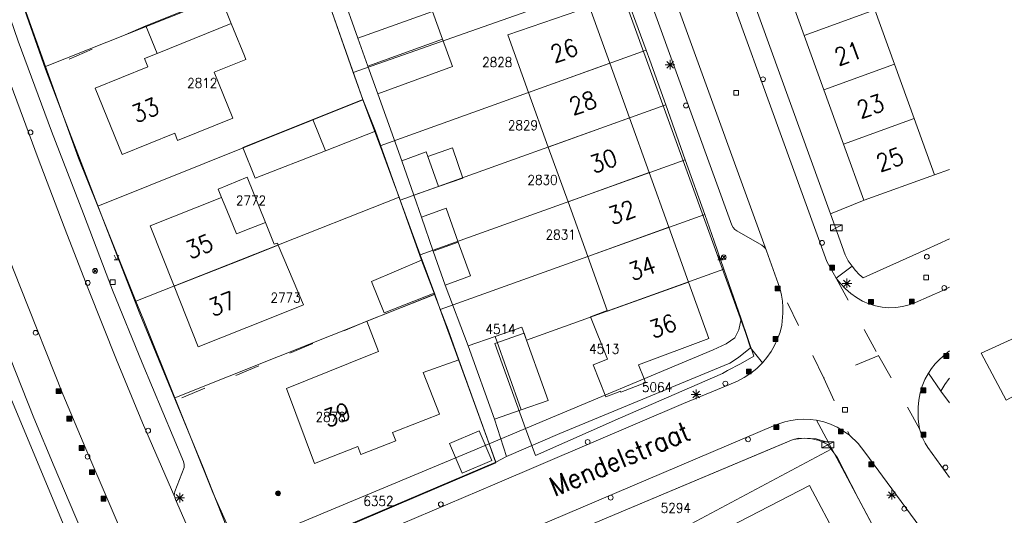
# Model space of a CAD drawing. Header units: metres. Extents: x 3 to 114181, y 112716 to 476231.
# Tile 37 of 90: x 112904 to 113006, y 475154 to 475206. Entities that reach past the tile are written whole.
import ezdxf
from ezdxf.enums import TextEntityAlignment as Align

# ---------------------------------------------------------------- set-up
doc = ezdxf.new("R2010")
doc.units = ezdxf.units.M
doc.header["$MEASUREMENT"] = 0
doc.linetypes.add('DGN Style 3', pattern=[12.11689, 8.654921, -3.461969])
doc.linetypes.add('DGN Style 5', pattern=[6.058445, 2.596476, -3.461969])
for name, color, linetype, lineweight in [('Functie scheiding OTD BGT', 7, 'DGN Style 5', 0), ('Functie scheiding WGD BGT', 7, 'DGN Style 5', 0), ('Kadasterperceelnummers', 14, 'Continuous', 0), ('Kadasterpercelen', 14, 'Continuous', 13), ('Kant algemeen verharding BGT', 7, 'Continuous', 0), ('Luifel H1 BGT', 1, 'DGN Style 3', 13), ('Onbegroeid terreindeel BGT', 7, 'Continuous', 0), ('Pand BGT', 7, 'Continuous', 13), ('Symbool Boom BGT', 3, 'Continuous', 0), ('Symbool Brandkraan BGT', 1, 'Continuous', 0), ('Symbool Inspectieput BGT', 5, 'Continuous', 0), ('Symbool Kast BGT', 7, 'Continuous', 0), ('Symbool Kolk BGT', 5, 'Continuous', 0), ('Symbool Lichtmast BGT', 7, 'Continuous', 0), ('Symbool Paal - Steen BGT', 7, 'Continuous', 0), ('Symbool Verklikker Transportleiding BGT', 5, 'Continuous', 0), ('Symbool Waterleidingput BGT', 5, 'Continuous', 0), ('Tekst Nummeraanduidingsreeks BGT', 7, 'Continuous', 0), ('Tekst ORL Straatnaam BGT', 3, 'Continuous', 0), ('Tussenmuur BGT', 7, 'Continuous', 13)]:
    doc.layers.add(name, color=color, linetype=linetype, lineweight=lineweight)
doc.styles.add('Style-STANDARD', font='STANDARD.shx')

# ---------------------------------------------------------------- blocks, each defined once
blk = doc.blocks.new('CELQ31')
at = {"layer": 'Symbool Verklikker Transportleiding BGT'}
for p, q in [((0, 0), (-0.025, 0.05)), ((-0.025, 0), (0.025, 0)), ((0, 0), (0.025, 0.05))]:
    blk.add_line(p, q, dxfattribs=at)
blk = doc.blocks.new('CELQ70')
at = {"layer": 'Symbool Kast BGT'}
for p, q in [((-0.062, 0.031), (0.062, 0.031)), ((-0.062, -0.031), (-0.062, 0.031)), ((-0.062, -0.031), (0.062, 0.031)), ((0.062, -0.031), (0.062, 0.031)), ((-0.062, -0.031), (0.062, -0.031))]:
    blk.add_line(p, q, dxfattribs=at)
blk = doc.blocks.new('CELQ21')
at = {"layer": 'Symbool Lichtmast BGT'}
for p, q in [((-0.05, 0), (0.05, 0)), ((0.035, -0.034), (-0.035, 0.034)), ((0.035, 0.034), (-0.035, -0.034)), ((0, 0.053), (0, -0.047))]:
    blk.add_line(p, q, dxfattribs=at)
blk = doc.blocks.new('CELQ42')
at = {"layer": 'Symbool Brandkraan BGT'}
for p, q in [((-0.021, 0.021), (0.021, -0.021)), ((-0.021, -0.021), (0.021, 0.021))]:
    blk.add_line(p, q, dxfattribs=at)
blk.add_circle((0, 0), 0.025, dxfattribs=at)
blk = doc.blocks.new('CELQ72')
at = {"layer": 'Symbool Inspectieput BGT', "flags": 128}
blk.add_lwpolyline([(0.025, 0.025), (-0.025, 0.025), (-0.025, -0.025), (0.025, -0.025)], close=True, dxfattribs=at)
blk = doc.blocks.new('CELQ24_1')
at = {"layer": 'Symbool Kolk BGT'}
blk.add_circle((0, 0), 0.025, dxfattribs=at)
blk = doc.blocks.new('CELQ24_2')
at = {"layer": 'Symbool Waterleidingput BGT'}
blk.add_circle((0, 0), 0.025, dxfattribs=at)
blk = doc.blocks.new('CELA07')
at = {"layer": 'Symbool Boom BGT'}
for radius in [0.025, 0.018, 0.011, 0.00407]:
    blk.add_circle((0, 0), radius, dxfattribs=at)
blk = doc.blocks.new('CELQ20')
at = {"layer": 'Symbool Paal - Steen BGT', "flags": 128}
for points in [[(-0.025, -0.025), (-0.025, 0.025), (0.025, 0.025), (0.025, -0.025)], [(-0.018, -0.018), (-0.018, 0.018), (0.018, 0.018), (0.018, -0.018)], [(-0.011, -0.011), (-0.011, 0.011), (0.011, 0.011), (0.011, -0.011)], [(-0.004, -0.004), (-0.004, 0.004), (0.004, 0.004), (0.004, -0.004)]]:
    blk.add_lwpolyline(points, close=True, dxfattribs=at)

msp = doc.modelspace()

# ---------------------------------------------------------------- linework, layer by layer
at = {"layer": 'Functie scheiding OTD BGT', "flags": 128}
for points in [[(112916.69, 475205.13), (112906.29, 475200.64)], [(112939.61, 475174.52), (112919.74, 475166.31)]]:
    msp.add_lwpolyline(points, dxfattribs=at)
at = {"layer": 'Functie scheiding WGD BGT', "flags": 128}
for points in [[(112988.25, 475178.99), (112989.9, 475180.22)], [(112988.25, 475178.99), (112992.66, 475170.96)], [(112986.97, 475168.64), (112982.24, 475178.45)], [(112979.37, 475171.77), (112980.6, 475170.2)], [(112992.66, 475170.96), (112986.97, 475168.64)], [(112996.91, 475163.36), (112992.66, 475170.96)], [(112986.97, 475168.64), (112989.63, 475162.7)], [(112997.82, 475169.13), (112999.12, 475167.28)], [(112986.22, 475164.26), (112987.45, 475161.96)]]:
    msp.add_lwpolyline(points, dxfattribs=at)
at = {"layer": 'Kadasterpercelen', "linetype": 'Continuous', "flags": 128}
for points in [[(112873.83, 475246.34), (112847.13, 475231.13), (112790.6, 475198.96), (112839.68, 475105.85), (112865.61, 475119.54), (112884.12, 475129.19), (112912.24, 475143.57), (112901.26, 475169.86), (112895.12, 475184.93), (112891.38, 475194.98), (112886.34, 475209.74), (112884.11, 475216.34)], [(112901.12, 475215.34), (112929.45, 475225.15), (112931.45, 475219.49), (112933.5, 475213.66), (112934.08, 475211.99), (112906.28, 475200.93), (112904.09, 475207)], [(112962.97, 475217.73), (112935.47, 475208.04), (112938.19, 475200.32), (112965.81, 475210.05)], [(112906.28, 475200.93), (112934.08, 475211.99), (112934.64, 475210.41), (112935.47, 475208.04), (112938.19, 475200.32), (112939.18, 475197.51), (112939.18, 475197.48), (112911.69, 475186.45), (112909.69, 475191.43)], [(112965.81, 475210.05), (112938.19, 475200.32), (112939.18, 475197.51), (112939.18, 475197.48), (112940.97, 475192.7), (112968.55, 475202.62)], [(112968.55, 475202.62), (112968.93, 475201.6), (112970.58, 475196.95), (112943.06, 475187.06), (112942.95, 475187.38), (112942.47, 475188.68), (112940.97, 475192.7)], [(112911.69, 475186.45), (112915.66, 475176.59), (112942.95, 475187.38), (112942.47, 475188.68), (112940.97, 475192.7), (112939.18, 475197.48)], [(112970.58, 475196.95), (112943.06, 475187.06), (112945.13, 475181.4), (112972.6, 475191.27)], [(112972.6, 475191.27), (112974.62, 475185.59), (112947.21, 475175.74), (112946.63, 475177.32), (112945.13, 475181.4)], [(112915.66, 475176.59), (112942.95, 475187.38), (112943.06, 475187.06), (112945.13, 475181.4), (112946.63, 475177.32), (112919.69, 475166.57), (112916.46, 475174.59)], [(112956.06, 475163.41), (112952.88, 475172.21), (112955.91, 475173.28), (112956.16, 475172.56), (112976.62, 475179.91), (112975.62, 475182.81), (112974.62, 475185.59), (112947.21, 475175.74), (112950.08, 475167.89), (112952.26, 475161.82)], [(113034.82, 475181.96), (113005.88, 475166.35), (113003.29, 475171.22), (113015.28, 475176.66), (113033.35, 475184.72)], [(112976.62, 475179.91), (112978.39, 475174.78), (112978.16, 475173.64), (112977.75, 475172.82), (112976.86, 475172.18), (112975.51, 475171.55), (112956.06, 475163.41), (112952.88, 475172.21), (112955.91, 475173.28), (112956.16, 475172.56)], [(112919.69, 475166.57), (112923.62, 475156.77), (112925.04, 475153.61), (112925.61, 475152.7), (112926.34, 475152.09), (112927.48, 475151.91), (112928.54, 475151.9), (112952.26, 475161.82), (112950.08, 475167.89), (112947.21, 475175.74), (112946.63, 475177.32)], [(112956.06, 475163.41), (112975.51, 475171.55), (112976.86, 475172.18), (112977.75, 475172.82), (112978.16, 475173.64), (112978.39, 475174.78), (112979.72, 475170.9), (112978.34, 475170.12), (112976.99, 475169.41), (112976.48, 475169.12), (112965.91, 475164.52), (112957.07, 475160.6)], [(112952.97, 475159.84), (112952.26, 475161.82), (112928.54, 475151.9), (112927.48, 475151.91), (112926.34, 475152.09), (112925.61, 475152.7), (112925.04, 475153.61), (112925.78, 475151.43), (112926.26, 475150.31), (112926.89, 475150.16), (112927.49, 475150.04), (112928.15, 475149.95), (112928.82, 475149.94), (112929.47, 475150.01), (112930.12, 475150.19), (112931.25, 475150.63), (112932.42, 475151.08), (112942.66, 475155.45)], [(112960.52, 475152.42), (112962.69, 475153.39), (112981.05, 475161.11), (112983.78, 475162.25), (112984.95, 475162.39), (112985.6, 475162.38), (112986.49, 475162.17), (112987.37, 475161.74), (112987.73, 475161.25), (112962.86, 475147.98), (112961.16, 475151.21)], [(112987.73, 475161.25), (112988.38, 475160.38), (112990.55, 475156.2), (112991.9, 475153.61), (112966.8, 475140.35), (112965.29, 475143.27), (112962.86, 475147.98)]]:
    msp.add_lwpolyline(points, close=True, dxfattribs=at)
at = {"layer": 'Kant algemeen verharding BGT', "flags": 128}
for points in [[(112988.25, 475178.99), (112987.27, 475180.72), (112972.04, 475222.75), (112959.87, 475256.23), (112953.69, 475273.26), (112952.34, 475277.01), (112948.59, 475287.33), (112947.26, 475291.12), (112947.13, 475291.83), (112947.06, 475292.55), (112947.06, 475293.27), (112947.13, 475293.99), (112947.27, 475294.69), (112947.48, 475295.39), (112947.75, 475296.05), (112948.06, 475296.66), (112948.43, 475297.24), (112948.85, 475297.77), (112949.32, 475298.27), (112949.83, 475298.73)], [(112934.87, 475290.16), (112935.39, 475290.23), (112935.92, 475290.27), (112936.45, 475290.27), (112937.2, 475290.21), (112937.95, 475290.07), (112938.68, 475289.87), (112939.38, 475289.6), (112940.06, 475289.25), (112940.71, 475288.83), (112941.31, 475288.36), (112941.86, 475287.83), (112942.35, 475287.24), (112942.79, 475286.62), (112943.16, 475285.95), (112943.47, 475285.25), (112944.88, 475281.39), (112946.2, 475277.66), (112981.04, 475181.82), (112982.24, 475178.45)], [(112937.1, 475288.42), (112938.39, 475284.78), (112940.31, 475279.62), (112941.65, 475275.7), (112960.99, 475222.59), (112978.85, 475173.36), (112979.37, 475171.77)], [(112946.2, 475277.66), (112946.24, 475277.42), (112946.21, 475277.18), (112946.11, 475276.95), (112944.93, 475274.57), (112944.87, 475274.37), (112944.87, 475274.16), (112944.93, 475273.95), (112963.65, 475222.48), (112977.43, 475184.49), (112977.57, 475184.25), (112977.75, 475184.04), (112977.96, 475183.88), (112980.53, 475182.41), (112980.75, 475182.25), (112980.92, 475182.05), (112981.04, 475181.82)], [(112873.43, 475263.32), (112879.04, 475246.83), (112888.95, 475218.09), (112891.99, 475209.21), (112894.43, 475202.55), (112897.01, 475195.51), (112899.63, 475188.49), (112902.06, 475182.14), (112903.67, 475178.02), (112908.09, 475166.96), (112910.45, 475161.3), (112912.88, 475155.67), (112915.09, 475150.53)], [(112989.9, 475180.22), (112989.51, 475180.8), (112989.19, 475181.42), (112987.65, 475185.66), (112975.22, 475219.99), (112974.33, 475222.4), (112961.02, 475259.05)], [(112921.33, 475152.43), (112919.77, 475156.06), (112919.67, 475156.3), (112916.33, 475164.01), (112913.63, 475170.52), (112910.72, 475177.82), (112908.48, 475183.59), (112905.5, 475191.41), (112901.42, 475202.4), (112897.92, 475212.27), (112885.95, 475246.94), (112885.94, 475246.99), (112884.59, 475250.93), (112883.24, 475254.95), (112883.2, 475255.07), (112882.56, 475256.95)], [(112926.04, 475150.68), (112922.63, 475159.36), (112919.74, 475166.31), (112916.06, 475175.28), (112912.48, 475184.52), (112908.76, 475194.12), (112906.29, 475200.64), (112902.37, 475211.77), (112896.13, 475229.9), (112895.66, 475230.21), (112891.84, 475241.37), (112892.04, 475241.47), (112889.34, 475249.26), (112887.2, 475248.6), (112886.36, 475251.31), (112886.11, 475252.1), (112885.93, 475252.92), (112885.8, 475253.74), (112885.73, 475254.57), (112885.72, 475255.4)], [(112919.67, 475156.3), (112919.63, 475156.49), (112919.64, 475156.68), (112919.68, 475156.86), (112920.66, 475159.35), (112920.66, 475159.67), (112920.58, 475159.98), (112916.31, 475170.2), (112913.21, 475177.76), (112910.2, 475185.66), (112906.91, 475194.21), (112903.45, 475203.57), (112900.7, 475211.44), (112894.28, 475230.21), (112889.2, 475244.76), (112889.07, 475244.99), (112888.9, 475245.19), (112888.69, 475245.36), (112886.43, 475246.45), (112886.22, 475246.57), (112886.06, 475246.74), (112885.95, 475246.94)], [(112998.46, 475189.69), (113000, 475190.27)], [(112987.65, 475185.66), (112991.16, 475187.08)], [(113000, 475183.05), (112997.6, 475181.96), (112991.06, 475179.02), (112990.64, 475179.38), (112990.25, 475179.78), (112989.9, 475180.22)], [(113000, 475178.06), (112999.3, 475177.72), (112996.49, 475176.46), (112995.83, 475176.21), (112995.14, 475176.04), (112994.44, 475175.94), (112993.73, 475175.92), (112993.02, 475175.98), (112992.33, 475176.11), (112991.65, 475176.33), (112991, 475176.61), (112990.37, 475176.98), (112989.78, 475177.41), (112989.22, 475177.89), (112988.71, 475178.42), (112988.25, 475178.99)], [(112982.24, 475178.45), (112982.44, 475177.85), (112982.59, 475177.24), (112982.68, 475176.61), (112982.73, 475175.98), (112982.72, 475175.35), (112982.61, 475174.12), (112982.43, 475173.4), (112982.18, 475172.7), (112981.87, 475172.02), (112981.5, 475171.38), (112981.08, 475170.77), (112980.6, 475170.2), (112980.02, 475169.63), (112979.39, 475169.13), (112978.72, 475168.69), (112978.01, 475168.31), (112977.11, 475167.94), (112972.41, 475165.99), (112952.88, 475157.64), (112935.01, 475150.05)], [(112883.49, 475136.02), (112886.39, 475130.18), (112907.22, 475141.04), (112907.93, 475141.33), (112908.62, 475141.68), (112909.27, 475142.11), (112909.87, 475142.59), (112910.43, 475143.13), (112910.93, 475143.71), (112911.37, 475144.35), (112911.6, 475144.95), (112911.77, 475145.58), (112911.88, 475146.22), (112911.93, 475146.86), (112911.91, 475147.51), (112911.83, 475148.16), (112911.69, 475148.79), (112911.59, 475149.12), (112909.33, 475154.43), (112907.19, 475159.47), (112905.06, 475164.52), (112901.98, 475172.29), (112900.7, 475175.5)], [(112979.37, 475171.77), (112978.11, 475170.75), (112977.24, 475170.18), (112959.62, 475162.88), (112954.09, 475160.52), (112952.97, 475159.91), (112929.81, 475150.07), (112929.67, 475150.03), (112929.08, 475149.95), (112928.48, 475149.92), (112927.88, 475149.95), (112927.28, 475150.04), (112926.7, 475150.18), (112926.04, 475150.68)], [(112996.91, 475163.36), (112996.81, 475163.86), (112996.76, 475164.37), (112996.75, 475165.62), (112996.82, 475166.36), (112996.96, 475167.09), (112997.18, 475167.79), (112997.46, 475168.48), (112997.82, 475169.13), (112998.15, 475169.64), (112998.53, 475170.12), (112998.95, 475170.56), (112999.63, 475171.16), (113000, 475171.44)], [(112999.12, 475167.28), (112999.51, 475167.95), (112999.96, 475168.58), (113000, 475168.63)], [(113000, 475166.05), (112999.12, 475167.28)], [(112929.46, 475134.01), (112929.28, 475134.71), (112929.17, 475135.43), (112929.13, 475136.16), (112929.16, 475136.88), (112929.27, 475137.6), (112929.45, 475138.31), (112929.7, 475138.99), (112930.02, 475139.65), (112930.32, 475140.28), (112930.69, 475140.86), (112931.12, 475141.41), (112931.6, 475141.9), (112932.13, 475142.35), (112932.71, 475142.73), (112933.32, 475143.05), (112936.93, 475144.6), (112982, 475163.78), (112982.92, 475164.09), (112983.57, 475164.24), (112984.23, 475164.33), (112984.89, 475164.37), (112985.56, 475164.34), (112986.22, 475164.26)], [(112989.63, 475162.7), (112989.02, 475163.14), (112988.36, 475163.53), (112987.67, 475163.85), (112986.96, 475164.09), (112986.22, 475164.26)], [(112989.63, 475162.7), (112990.53, 475161.85), (112991.23, 475160.97), (112998.28, 475151.38), (112998.3, 475151.35), (113000, 475149)], [(113000, 475158.31), (112997.77, 475161.45), (112997.49, 475161.89), (112997.25, 475162.36), (112997.06, 475162.85), (112996.91, 475163.36)], [(112960.54, 475152.36), (112961.32, 475152.74), (112962.69, 475153.39), (112983.78, 475162.25), (112984.38, 475162.39), (112986.17, 475162.35), (112987.45, 475161.96)], [(112987.45, 475161.96), (112993.69, 475150.26), (113000, 475138.38)]]:
    msp.add_lwpolyline(points, dxfattribs=at)
at = {"layer": 'Luifel H1 BGT', "flags": 128}
for points in [[(112934.01, 475195.44), (112926.75, 475192.54)], [(112935.31, 475192.19), (112934.01, 475195.44)], [(112926.75, 475192.54), (112928.02, 475189.34)], [(112928.02, 475189.34), (112935.31, 475192.19)], [(112948.46, 475192.51), (112945.91, 475191.6)], [(112949.55, 475189.35), (112948.46, 475192.51)], [(112945.91, 475191.6), (112947.03, 475188.48)], [(112927.2, 475189.45), (112924.18, 475188.2)], [(112927.58, 475184.17), (112929.07, 475184.76), (112927.2, 475189.45)], [(112947.03, 475188.48), (112949.55, 475189.35)], [(112924.18, 475188.2), (112924.54, 475187.34), (112925.07, 475186.05)], [(112925.07, 475186.05), (112926.09, 475183.58)], [(112926.09, 475183.58), (112927.58, 475184.17)]]:
    msp.add_lwpolyline(points, dxfattribs=at)
at = {"layer": 'Onbegroeid terreindeel BGT', "flags": 128}
for points in [[(112932.65, 475216.07), (112934.03, 475212.15), (112939.18, 475197.51)], [(112938.67, 475203.87), (112936.96, 475208.67)], [(112943.23, 475191.16), (112940.74, 475198.09)], [(112940.5, 475194.21), (112945.26, 475180.85)], [(112945.25, 475185.31), (112944.46, 475187.58)], [(112950.09, 475171.96), (112947.71, 475178.28)], [(112946.57, 475177.43), (112946.62, 475177.28)], [(112952.97, 475159.91), (112949.13, 475170.54)], [(112954.09, 475160.52), (112952.83, 475164.36)]]:
    msp.add_lwpolyline(points, dxfattribs=at)
at = {"layer": 'Pand BGT', "flags": 128}
for points in [[(112982.88, 475209.79), (112984.92, 475204.15)], [(112925.54, 475205.4), (112924.38, 475208.24), (112916.69, 475205.13), (112917.84, 475202.28)], [(112947.44, 475203.78), (112946.41, 475206.63), (112938.67, 475203.87), (112939.7, 475200.98)], [(112964.79, 475201.27), (112962.69, 475207.11), (112954.22, 475204.2), (112956.37, 475198.24)], [(112994.3, 475201.17), (112992.26, 475206.81)], [(112917.84, 475202.28), (112916.55, 475201.76), (112916.89, 475200.91), (112911.42, 475198.69), (112914.24, 475191.81), (112919.67, 475194.02), (112919.97, 475193.27), (112925.69, 475195.59), (112923.77, 475200.33), (112927.05, 475201.66), (112926.9, 475202.04), (112925.77, 475204.81), (112925.54, 475205.4)], [(112939.7, 475200.98), (112940.74, 475198.09), (112948.46, 475200.94), (112947.44, 475203.78)], [(112984.92, 475204.15), (112986.96, 475198.51)], [(112966.83, 475195.6), (112964.79, 475201.27)], [(112996.34, 475195.54), (112994.3, 475201.17)], [(112956.37, 475198.24), (112958.41, 475192.57)], [(112986.96, 475198.51), (112989, 475192.88)], [(112940.5, 475194.21), (112939.18, 475197.51), (112934.01, 475195.44), (112935.31, 475192.19), (112940.5, 475194.21)], [(112968.87, 475189.93), (112966.83, 475195.6)], [(112989, 475192.88), (112991.11, 475187.06), (112991.16, 475187.08), (112998.46, 475189.69), (112996.34, 475195.54)], [(112944.46, 475187.58), (112947.03, 475188.48), (112945.91, 475191.6), (112945.74, 475192.09), (112943.23, 475191.16)], [(112958.41, 475192.57), (112960.45, 475186.9)], [(112943.23, 475191.16), (112944.46, 475187.58)], [(112970.9, 475184.26), (112968.87, 475189.93)], [(112930.4, 475182.42), (112930.32, 475182.63), (112929.97, 475182.51), (112929.07, 475184.76), (112927.58, 475184.17), (112926.09, 475183.58), (112925.07, 475186.05), (112924.54, 475187.34), (112917.13, 475184.43), (112919.62, 475178.15)], [(112949.07, 475182.73), (112947.81, 475186.25), (112945.25, 475185.31), (112946.48, 475181.79)], [(112960.45, 475186.9), (112962.49, 475181.23)], [(112972.94, 475178.59), (112970.9, 475184.26)], [(112919.62, 475178.15), (112922.1, 475171.88), (112929.67, 475174.87), (112933.01, 475176.22), (112930.4, 475182.42)], [(112946.48, 475181.79), (112947.71, 475178.28), (112950.33, 475179.22), (112949.07, 475182.73)], [(112940.08, 475178.66), (112941.38, 475175.38), (112946.57, 475177.43), (112945.26, 475180.85), (112940.08, 475178.66)], [(112962.49, 475181.23), (112964.5, 475175.65)], [(112964.5, 475175.65), (112962.79, 475174.99), (112964.55, 475170.61), (112963.05, 475170.01), (112964.38, 475166.69), (112965.66, 475167.17), (112965.9, 475167.26), (112965.93, 475167.17), (112968.36, 475168.09), (112968.47, 475168.13), (112968.33, 475168.54), (112967.76, 475170), (112975.04, 475172.75), (112972.94, 475178.59)], [(112946.62, 475177.28), (112939.61, 475174.52), (112940.79, 475171.38), (112939.85, 475171), (112931.26, 475167.56), (112934.18, 475159.78), (112938.65, 475161.55), (112938.96, 475160.7), (112942.6, 475162.14), (112942.26, 475162.99), (112942.87, 475163.23), (112947.13, 475164.89), (112945.44, 475169.21), (112949.13, 475170.54), (112948.02, 475173.63), (112946.62, 475177.28)], [(112955.6, 475165.33), (112958.38, 475166.3), (112955.68, 475173.92), (112952.89, 475172.94)], [(112952.89, 475172.94), (112950.09, 475171.96), (112952.83, 475164.36), (112955.6, 475165.33)], [(112952.55, 475160.08), (112951.24, 475163.17), (112948.16, 475161.86), (112949.48, 475158.77), (112952.55, 475160.08)], [(112988.51, 475151.82), (112985.5, 475157.51), (112977.14, 475153.18), (112976.67, 475152.94), (112976.38, 475151.69), (112977.84, 475149.01), (112977.16, 475148.64), (112976.88, 475147.76), (112977.74, 475146.13), (112980.18, 475147.42)]]:
    msp.add_lwpolyline(points, dxfattribs=at)
at = {"layer": 'Tussenmuur BGT', "flags": 128}
for points in [[(112984.92, 475204.15), (112992.26, 475206.81)], [(112925.54, 475205.4), (112917.84, 475202.28)], [(112947.44, 475203.78), (112939.7, 475200.98)], [(112956.37, 475198.24), (112964.79, 475201.27)], [(112986.96, 475198.51), (112994.3, 475201.17)], [(112958.41, 475192.57), (112966.83, 475195.6)], [(112989, 475192.88), (112996.34, 475195.54)], [(112960.45, 475186.9), (112968.87, 475189.93)], [(112962.49, 475181.23), (112970.9, 475184.26)], [(112930.4, 475182.42), (112927.1, 475181.11), (112919.62, 475178.15)], [(112949.07, 475182.73), (112946.48, 475181.79)], [(112964.5, 475175.65), (112964.53, 475175.56), (112972.94, 475178.59)], [(112955.6, 475165.33), (112952.89, 475172.94)]]:
    msp.add_lwpolyline(points, dxfattribs=at)

# ---------------------------------------------------------------- block references
at = {"layer": 'Symbool Boom BGT', "xscale": 10, "yscale": 10, "zscale": 10}
msp.add_blockref('CELA07', (112930.39, 475156.69), dxfattribs=at)
at = {"layer": 'Symbool Brandkraan BGT', "xscale": 10, "yscale": 10, "zscale": 10}
for p in [(112976.6, 475181.15), (112911.42, 475179.75)]:
    msp.add_blockref('CELQ42', p, dxfattribs=at)
at = {"layer": 'Symbool Inspectieput BGT', "xscale": 10, "yscale": 10, "zscale": 10}
for p in [(112977.89, 475198.2), (112913.24, 475178.57), (112997.59, 475179.05), (112989.17, 475165.34)]:
    msp.add_blockref('CELQ72', p, dxfattribs=at)
at = {"layer": 'Symbool Kast BGT', "xscale": 10, "yscale": 10, "zscale": 10}
for p in [(112988.27, 475184.2), (112987.4, 475161.7)]:
    msp.add_blockref('CELQ70', p, dxfattribs=at)
at = {"layer": 'Symbool Kolk BGT', "xscale": 10, "yscale": 10, "zscale": 10}
for p in [(112980.67, 475199.61), (112972.68, 475196.89), (112904.72, 475194.1), (112986.79, 475182.65), (112910.66, 475178.5), (112999.46, 475177.97), (112905.25, 475173.33), (112976.76, 475168.06), (112916.92, 475163.18), (112979.12, 475162.28), (112962.49, 475162.01), (112910.64, 475160.49), (112999.58, 475159.36), (112964.87, 475156.24), (112947.26, 475155.55), (112995.31, 475155.09)]:
    msp.add_blockref('CELQ24_1', p, dxfattribs=at)
at = {"layer": 'Symbool Lichtmast BGT', "xscale": 10, "yscale": 10, "zscale": 10}
for p in [(112971.04, 475201.1), (112989.37, 475178.44), (112973.73, 475166.92), (112920.19, 475156.22), (112994.02, 475156.51)]:
    msp.add_blockref('CELQ21', p, dxfattribs=at)
at = {"layer": 'Symbool Paal - Steen BGT', "xscale": 10, "yscale": 10, "zscale": 10}
for p in [(112987.83, 475180.08), (112982.18, 475177.91), (112991.86, 475176.53), (112996.1, 475176.57), (112981.96, 475172.69), (112999.68, 475170.92), (112979.2, 475169.32), (112997.29, 475167.37), (112907.64, 475167.28), (112908.75, 475164.42), (112982.05, 475163.55), (112988.74, 475163.09), (112997.31, 475162.76), (112910.02, 475161.39), (112991.9, 475159.69), (112911.1, 475158.88), (112912.29, 475156.13)]:
    msp.add_blockref('CELQ20', p, dxfattribs=at)
at = {"layer": 'Symbool Verklikker Transportleiding BGT', "xscale": 10, "yscale": 10, "zscale": 10}
for p in [(112913.63, 475180.88), (112976.22, 475180.89)]:
    msp.add_blockref('CELQ31', p, dxfattribs=at)
at = {"layer": 'Symbool Waterleidingput BGT', "xscale": 10, "yscale": 10, "zscale": 10}
msp.add_blockref('CELQ24_2', (112997.65, 475181.21), dxfattribs=at)

# ---------------------------------------------------------------- texts
at = {"layer": 'Kadasterperceelnummers', "linetype": 'Continuous', "lineweight": 0, "style": 'Style-STANDARD'}
for s, p in [('2828', (112953.11, 475201.38)), ('2812', (112922.53, 475199.22)), ('2829', (112955.78, 475194.84)), ('2830', (112957.81, 475189.17)), ('2772', (112927.58, 475187.04)), ('2831', (112959.69, 475183.5)), ('2773', (112931.17, 475176.97)), ('4514', (112953.46, 475173.71)), ('4513', (112964.21, 475171.66)), ('5064', (112969.68, 475167.69)), ('2878', (112935.84, 475164.61)), ('6352', (112940.8, 475155.88)), ('5294', (112971.63, 475155.18))]:
    msp.add_text(s, height=1, dxfattribs=at).set_placement(p, align=Align.MIDDLE_CENTER)
at = {"layer": 'Tekst Nummeraanduidingsreeks BGT', "linetype": 'Continuous', "lineweight": 0, "style": 'Style-STANDARD'}
for s, rotation, p in [('26', 19.8, (112960.04, 475202.58)), ('21', 19.9, (112989.49, 475202.29)), ('28', 19.8, (112961.99, 475197.16)), ('33', 22.3, (112916.62, 475196.41)), ('23', 19.9, (112991.8, 475196.81)), ('30', 19.8, (112964.12, 475191.14)), ('25', 19.9, (112993.81, 475191.29)), ('32', 19.8, (112966.03, 475185.82)), ('35', 21.6, (112922.22, 475182.29)), ('34', 19.8, (112968.12, 475180.02)), ('37', 21.6, (112924.58, 475176.33)), ('36', 19.8, (112970.27, 475174.03)), ('39', 20.6, (112936.5, 475164.83))]:
    msp.add_text(s, height=1.8, rotation=rotation, dxfattribs=at).set_placement(p, align=Align.MIDDLE_CENTER)
at = {"layer": 'Tekst ORL Straatnaam BGT', "linetype": 'Continuous', "lineweight": 0, "style": 'Style-STANDARD'}
msp.add_text('Mendelstraat', height=2, rotation=23.0031, dxfattribs=at).set_placement((112958.66, 475157.24), align=Align.MIDDLE_LEFT)

doc.saveas('drawing.dxf')
